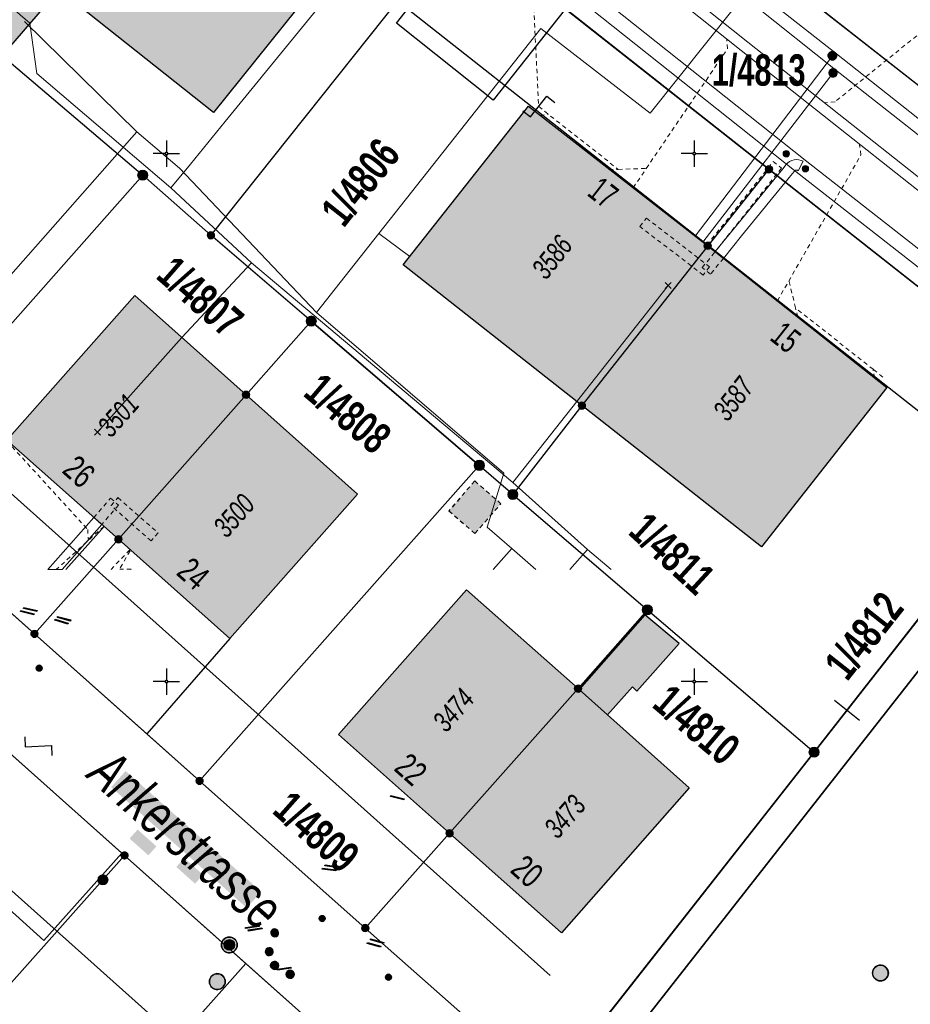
# Model space of a CAD drawing. Header units: metres. Extents: x 2695560 to 2696939, y 1260529 to 1262050.
# Tile 51 of 256: x 2695894 to 2695936, y 1260810 to 1260856. Entities that reach past the tile are written whole.
import ezdxf

# ---------------------------------------------------------------- set-up
doc = ezdxf.new("R2010")
doc.units = ezdxf.units.M
doc.linetypes.add('AUSGEZOGEN', pattern=[0])
doc.linetypes.add('VERDECKT2_S2', pattern=[0.36, 0.2, -0.16])
for name, color, linetype in [('XR$1$AV_Flächen (EO)', 7, 'AUSGEZOGEN'), ('XR$1$AV_Gebäudeflächen (BB)', 7, 'AUSGEZOGEN'), ('XR$1$AV_Gebäudeflächen (EO)', 7, 'AUSGEZOGEN'), ('XR$1$AV_Grenzpunkte', 7, 'AUSGEZOGEN'), ('XR$1$AV_Grundstück-Nr.', 7, 'AUSGEZOGEN'), ('XR$1$AV_Haus-Nr.', 7, 'AUSGEZOGEN'), ('XR$1$AV_Hinweislinien', 7, 'AUSGEZOGEN'), ('XR$1$AV_Koordinatennetzpunkte', 7, 'AUSGEZOGEN'), ('XR$1$AV_Linien (BB)', 7, 'AUSGEZOGEN'), ('XR$1$AV_Linien (EO)', 7, 'AUSGEZOGEN'), ('XR$1$AV_Strassennamen', 7, 'AUSGEZOGEN'), ('XR$1$AV_Versicherung-Nr.', 7, 'AUSGEZOGEN'), ('XR$1$AW_LK_Schachtdeckel', 24, 'AUSGEZOGEN'), ('XR$1$AW_LK_Zwischenpunkt', 24, 'AUSGEZOGEN'), ('XR$1$EW_LK_Knoten', 1, 'AUSGEZOGEN'), ('XR$1$GA_LK_Absperrarmatur', 32, 'AUSGEZOGEN'), ('XR$1$GA_LK_Rohrleitungsteil', 32, 'AUSGEZOGEN'), ('XR$1$Liegenschaftsgrenzen', 7, 'AUSGEZOGEN'), ('XR$1$PFAV', 255, 'AUSGEZOGEN'), ('XR$1$PFAW', 255, 'AUSGEZOGEN'), ('XR$1$PFGA', 255, 'AUSGEZOGEN'), ('XR$1$PFWA', 255, 'AUSGEZOGEN'), ('XR$1$RAEW', 8, 'AUSGEZOGEN'), ('XR$1$RP_Abstandslinie', 7, 'AUSGEZOGEN'), ('XR$1$WA_LK_Absperrarmatur', 171, 'AUSGEZOGEN'), ('XR$1$WA_LK_Hydrant', 171, 'AUSGEZOGEN'), ('XR$1$WA_LK_Rohrleitungsteil', 171, 'AUSGEZOGEN')]:
    doc.layers.add(name, color=color, linetype=linetype)
for name, color, linetype, lineweight in [('XR$2$ABW-Linie-R-ungenau', 4, 'VERDECKT2_S2', 18), ('XR$2$ABW-LinieFlaeche-R-genau', 4, 'AUSGEZOGEN', 18), ('XR$2$ELE-Flaeche-oberirdisch', 1, 'AUSGEZOGEN', 18), ('XR$2$ELE-LinieFlaeche-genau', 1, 'AUSGEZOGEN', 18), ('XR$2$ELE-LinieFlaeche-ungenau', 1, 'VERDECKT2_S2', 18), ('XR$2$GAS-Linie-genau', 12, 'AUSGEZOGEN', 18), ('XR$2$GAS-Linie-ungenau', 12, 'VERDECKT2_S2', 18), ('XR$2$GAS-Punkt', 12, 'AUSGEZOGEN', 18), ('XR$2$KOM-Linie-U-genau', 91, 'AUSGEZOGEN', 18), ('XR$2$KOM-Punkt-U', 91, 'AUSGEZOGEN', 18), ('XR$2$WAS-Linie-genau', 5, 'AUSGEZOGEN', 18), ('XR$2$WAS-Punkt', 5, 'AUSGEZOGEN', 18)]:
    doc.layers.add(name, color=color, linetype=linetype, lineweight=lineweight)
doc.styles.add('ARIAL', font='arial.ttf')

# ---------------------------------------------------------------- blocks, each defined once
blk = doc.blocks.new('BAV15')
at = {"layer": 'XR$1$PFAV', "transparency": 33554687}
blk.add_hatch(color=7, dxfattribs=at).paths.add_polyline_path([(0.5, 0), (0.49, 0.1), (0.46, 0.2), (0.41, 0.29), (0.34, 0.36), (0.26, 0.42), (0.17, 0.47), (0.08, 0.49), (-0.03, 0.5), (-0.13, 0.48), (-0.22, 0.45), (-0.31, 0.4), (-0.38, 0.33), (-0.44, 0.24), (-0.48, 0.15), (-0.5, 0.05), (-0.5, -0.05), (-0.48, -0.15), (-0.44, -0.24), (-0.38, -0.33), (-0.31, -0.4), (-0.22, -0.45), (-0.13, -0.48), (-0.03, -0.5), (0.08, -0.49), (0.17, -0.47), (0.26, -0.42), (0.34, -0.36), (0.41, -0.29), (0.46, -0.2), (0.49, -0.1)])
at = {"color": 7, "transparency": 33554687}
for start, end in [(90, 270), (270, 90)]:
    blk.add_arc((0, 0), 0.5, start, end, dxfattribs=at)
at = {"layer": 'XR$1$PFAV', "transparency": 33554687}
blk.add_circle((0, 0), 0.5, dxfattribs=at)
blk = doc.blocks.new('BWAV20')
at = {"true_color": 0x000000, "transparency": 33554687}
blk.add_hatch(color=18, dxfattribs=at).paths.add_polyline_path([(0.17, 0), (0.16, 0.03), (0.15, 0.07), (0.14, 0.1), (0.11, 0.12), (0.09, 0.14), (0.06, 0.16), (0.03, 0.16), (-0.01, 0.17), (-0.04, 0.16), (-0.07, 0.15), (-0.1, 0.13), (-0.13, 0.11), (-0.15, 0.08), (-0.16, 0.05), (-0.17, 0.02), (-0.17, -0.02), (-0.16, -0.05), (-0.15, -0.08), (-0.13, -0.11), (-0.1, -0.13), (-0.07, -0.15), (-0.04, -0.16), (-0.01, -0.17), (0.03, -0.16), (0.06, -0.16), (0.09, -0.14), (0.11, -0.12), (0.14, -0.1), (0.15, -0.07), (0.16, -0.03)])
at = {"layer": 'XR$1$PFAV', "transparency": 33554687}
blk.add_hatch(color=7, dxfattribs=at).paths.add_polyline_path([(0.5, 0), (0.49, 0.1), (0.46, 0.2), (0.41, 0.29), (0.34, 0.36), (0.26, 0.42), (0.17, 0.47), (0.08, 0.49), (-0.03, 0.5), (-0.13, 0.48), (-0.22, 0.45), (-0.31, 0.4), (-0.38, 0.33), (-0.44, 0.24), (-0.48, 0.15), (-0.5, 0.05), (-0.5, -0.05), (-0.48, -0.15), (-0.44, -0.24), (-0.38, -0.33), (-0.31, -0.4), (-0.22, -0.45), (-0.13, -0.48), (-0.03, -0.5), (0.08, -0.49), (0.17, -0.47), (0.26, -0.42), (0.34, -0.36), (0.41, -0.29), (0.46, -0.2), (0.49, -0.1)])
blk = doc.blocks.new('BAV2041')
at = {"color": 7, "transparency": 33554687}
for p, q in [((0, 0.5), (0, 0.05)), ((-0.05, 0), (-0.5, 0)), ((0.05, 0), (0.5, 0)), ((0, -0.05), (0, -0.5))]:
    blk.add_line(p, q, dxfattribs=at)
blk.add_circle((0, 0), 0.05, dxfattribs=at)
for start, end in [(90, 270), (270, 90)]:
    blk.add_arc((0, 0), 0.05, start, end, dxfattribs=at)
blk = doc.blocks.new('BAW2093')
at = {"transparency": 33554687}
blk.add_lwpolyline([(-0.375, -0.5), (0, -0.5), (0, 0.5), (0.375, 0.5)], dxfattribs=at)
blk = doc.blocks.new('BAW2082')
at = {"layer": 'XR$1$PFAW', "transparency": 33554687}
blk.add_hatch(color=7, dxfattribs=at).paths.add_polyline_path([(0.509, -0.003), (0.499, 0.098), (0.469, 0.194), (0.42, 0.283), (0.354, 0.359), (0.274, 0.421), (0.183, 0.466), (0.085, 0.491), (-0.016, 0.496), (-0.116, 0.481), (-0.211, 0.446), (-0.297, 0.392), (-0.37, 0.323), (-0.428, 0.24), (-0.468, 0.147), (-0.488, 0.047), (-0.488, -0.054), (-0.468, -0.153), (-0.428, -0.246), (-0.37, -0.329), (-0.297, -0.398), (-0.211, -0.452), (-0.116, -0.487), (-0.016, -0.502), (0.085, -0.497), (0.183, -0.472), (0.274, -0.427), (0.354, -0.366), (0.42, -0.289), (0.469, -0.2), (0.499, -0.104)])
at = {"transparency": 33554687}
for start, end in [(91.19481, 268.80519), (268.80519, 91.19481)]:
    blk.add_arc((0.01, 0), 0.5, start, end, dxfattribs=at)
at = {"layer": 'XR$1$PFAW', "transparency": 33554687}
blk.add_circle((0.009, -0.003), 0.5, dxfattribs=at)
blk = doc.blocks.new('BWA2013')
at = {"true_color": 0x000000, "transparency": 33554687}
blk.add_hatch(color=18, dxfattribs=at).paths.add_polyline_path([(-0.291, -0.409), (0.352, 0.357), (0.291, 0.409), (-0.352, -0.357)])
at = {"transparency": 33554687}
blk.add_lwpolyline([(-0.291, -0.409), (-0.352, -0.357), (0.291, 0.409), (0.352, 0.357), (-0.291, -0.409)], close=True, dxfattribs=at)
blk = doc.blocks.new('BWA2009')
at = {"true_color": 0x000000, "transparency": 33554687}
blk.add_hatch(color=18, dxfattribs=at).paths.add_polyline_path([(0.333, 0), (0.327, 0.067), (0.306, 0.131), (0.274, 0.19), (0.23, 0.242), (0.176, 0.283), (0.116, 0.313), (0.05, 0.329), (-0.017, 0.333), (-0.084, 0.323), (-0.147, 0.299), (-0.204, 0.264), (-0.253, 0.217), (-0.291, 0.162), (-0.318, 0.1), (-0.332, 0.034), (-0.332, -0.034), (-0.318, -0.1), (-0.291, -0.162), (-0.253, -0.217), (-0.204, -0.264), (-0.147, -0.299), (-0.084, -0.323), (-0.017, -0.333), (0.05, -0.329), (0.116, -0.313), (0.176, -0.283), (0.23, -0.242), (0.274, -0.19), (0.306, -0.131), (0.327, -0.067)])
at = {"layer": 'XR$1$PFWA', "transparency": 33554687}
blk.add_hatch(color=7, dxfattribs=at).paths.add_polyline_path([(0.5, 0), (0.49, 0.101), (0.459, 0.197), (0.41, 0.286), (0.344, 0.362), (0.264, 0.424), (0.174, 0.469), (0.076, 0.494), (-0.025, 0.499), (-0.125, 0.484), (-0.22, 0.449), (-0.306, 0.395), (-0.379, 0.326), (-0.437, 0.243), (-0.477, 0.15), (-0.497, 0.051), (-0.497, -0.051), (-0.477, -0.15), (-0.437, -0.243), (-0.379, -0.326), (-0.306, -0.395), (-0.22, -0.449), (-0.125, -0.484), (-0.025, -0.499), (0.076, -0.494), (0.174, -0.469), (0.264, -0.424), (0.344, -0.362), (0.41, -0.286), (0.459, -0.197), (0.49, -0.101)])
at = {"transparency": 33554687}
blk.add_circle((0, 0), 0.333, dxfattribs=at)
for start, end in [(90, 180), (180, 270), (0, 90), (270, 0)]:
    blk.add_arc((0, 0), 0.5, start, end, dxfattribs=at)
at = {"layer": 'XR$1$PFWA', "transparency": 33554687}
blk.add_circle((0, 0), 0.5, dxfattribs=at)
blk = doc.blocks.new('BWA965')
at = {"layer": 'XR$1$PFWA', "transparency": 33554687}
blk.add_hatch(color=7, dxfattribs=at).paths.add_polyline_path([(0, 0.5), (-0.05, 0.5), (-0.1, 0.49), (-0.15, 0.48), (-0.2, 0.46), (-0.24, 0.44), (-0.29, 0.41), (-0.33, 0.38), (-0.36, 0.34), (-0.4, 0.31), (-0.42, 0.26), (-0.45, 0.22), (-0.47, 0.17), (-0.48, 0.13), (-0.49, 0.08), (-0.5, 0.03), (-0.5, -0.03), (-0.49, -0.08), (-0.48, -0.13), (-0.47, -0.17), (-0.45, -0.22), (-0.42, -0.26), (-0.4, -0.31), (-0.36, -0.34), (-0.33, -0.38), (-0.29, -0.41), (-0.24, -0.44), (-0.2, -0.46), (-0.15, -0.48), (-0.1, -0.49), (-0.05, -0.5), (0, -0.5), (0.05, -0.5), (0.1, -0.49), (0.15, -0.48), (0.2, -0.46), (0.24, -0.44), (0.29, -0.41), (0.33, -0.38), (0.36, -0.34), (0.4, -0.31), (0.42, -0.26), (0.45, -0.22), (0.47, -0.17), (0.48, -0.13), (0.49, -0.08), (0.5, -0.03), (0.5, 0.03), (0.49, 0.08), (0.48, 0.13), (0.47, 0.17), (0.45, 0.22), (0.42, 0.26), (0.4, 0.31), (0.36, 0.34), (0.33, 0.38), (0.29, 0.41), (0.24, 0.44), (0.2, 0.46), (0.15, 0.48), (0.1, 0.49), (0.05, 0.5)])
at = {"transparency": 33554687}
blk.add_line((0, 0.5), (0, -0.5), dxfattribs=at)
for start, end in [(90, 270), (270, 90)]:
    blk.add_arc((0, 0), 0.5, start, end, dxfattribs=at)
blk = doc.blocks.new('BGA2013')
at = {"transparency": 33554687}
blk.add_hatch(color=36, dxfattribs=at).paths.add_polyline_path([(-0.291, -0.409), (0.352, 0.357), (0.291, 0.409), (-0.352, -0.357)])
at = {"color": 32, "transparency": 33554687}
blk.add_lwpolyline([(-0.291, -0.409), (-0.352, -0.357), (0.291, 0.409), (0.352, 0.357), (-0.291, -0.409)], close=True, dxfattribs=at)
blk = doc.blocks.new('BGA965')
at = {"layer": 'XR$1$PFGA', "transparency": 33554687}
blk.add_hatch(color=7, dxfattribs=at).paths.add_polyline_path([(0.5, 0), (0.49, 0.1), (0.46, 0.2), (0.41, 0.29), (0.34, 0.36), (0.26, 0.42), (0.17, 0.47), (0.08, 0.49), (-0.03, 0.5), (-0.13, 0.48), (-0.22, 0.45), (-0.31, 0.4), (-0.38, 0.33), (-0.44, 0.24), (-0.48, 0.15), (-0.5, 0.05), (-0.5, -0.05), (-0.48, -0.15), (-0.44, -0.24), (-0.38, -0.33), (-0.31, -0.4), (-0.22, -0.45), (-0.13, -0.48), (-0.03, -0.5), (0.08, -0.49), (0.17, -0.47), (0.26, -0.42), (0.34, -0.36), (0.41, -0.29), (0.46, -0.2), (0.49, -0.1)])
at = {"color": 32, "transparency": 33554687}
blk.add_line((0, 0.5), (0, -0.5), dxfattribs=at)
for start, end in [(90, 270), (270, 90)]:
    blk.add_arc((0, 0), 0.5, start, end, dxfattribs=at)
at = {"layer": 'XR$1$PFGA', "transparency": 33554687}
blk.add_circle((0, 0), 0.5, dxfattribs=at)
blk = doc.blocks.new('BEW957')
at = {"layer": 'XR$1$RAEW', "transparency": 33554687}
blk.add_hatch(color=1, dxfattribs=at).paths.add_polyline_path([(-0.5, 0), (-0.5, -0.05), (-0.49, -0.1), (-0.48, -0.15), (-0.46, -0.2), (-0.44, -0.24), (-0.41, -0.29), (-0.38, -0.33), (-0.34, -0.36), (-0.31, -0.4), (-0.26, -0.42), (-0.22, -0.45), (-0.17, -0.47), (-0.13, -0.48), (-0.08, -0.49), (-0.03, -0.5), (0.03, -0.5), (0.08, -0.49), (0.13, -0.48), (0.17, -0.47), (0.22, -0.45), (0.26, -0.42), (0.31, -0.4), (0.34, -0.36), (0.38, -0.33), (0.41, -0.29), (0.44, -0.24), (0.46, -0.2), (0.48, -0.15), (0.49, -0.1), (0.5, -0.05), (0.5, 0), (0.5, 0.05), (0.49, 0.1), (0.48, 0.15), (0.46, 0.2), (0.44, 0.24), (0.41, 0.29), (0.38, 0.33), (0.34, 0.36), (0.31, 0.4), (0.26, 0.42), (0.22, 0.45), (0.17, 0.47), (0.13, 0.48), (0.08, 0.49), (0.03, 0.5), (-0.03, 0.5), (-0.08, 0.49), (-0.13, 0.48), (-0.17, 0.47), (-0.22, 0.45), (-0.26, 0.42), (-0.31, 0.4), (-0.34, 0.36), (-0.38, 0.33), (-0.41, 0.29), (-0.44, 0.24), (-0.46, 0.2), (-0.48, 0.15), (-0.49, 0.1), (-0.5, 0.05)])
at = {"color": 1, "transparency": 33554687}
for start, end in [(90, 180), (180, 270), (0, 90), (270, 0)]:
    blk.add_arc((0, 0), 0.5, start, end, dxfattribs=at)
at = {"layer": 'XR$1$RAEW', "color": 1, "transparency": 33554687}
blk.add_circle((0, 0), 0.5, dxfattribs=at)
blk = doc.blocks.new('KOM-UNBEKANNT-U')
at = {"layer": 'XR$2$KOM-Punkt-U', "linetype": 'AUSGEZOGEN', "lineweight": 20, "transparency": 33554687}
for p, q in [((0, 0, 2500), (-141, 141, 2500)), ((-141, -141, 2500), (0, 0, 2500)), ((0, 0, 2500), (141, 141, 2500)), ((141, -141, 2500), (0, 0, 2500))]:
    blk.add_line(p, q, dxfattribs=at)
blk = doc.blocks.new('GAS-ABSPERRORGAN')
at = {"layer": 'XR$2$GAS-Punkt', "linetype": 'AUSGEZOGEN', "lineweight": 25, "transparency": 33554687}
blk.add_line((0, 200, 2500), (0, -200, 2500), dxfattribs=at)
for points in [[(-196, 39, 2500), (0, 0, 2500), (-200, 0, 2500)], [(-196, 39), (0, 0), (-200, 0)], [(-196, 39, 2500), (-196, 39), (-200, 0), (-200, 0, 2500)], [(-200, 0, 2500), (0, 0, 2500), (-196, -39, 2500)], [(-200, 0), (0, 0), (-196, -39)], [(-185, 77, 2500), (0, 0, 2500), (-196, 39, 2500)], [(-185, 77), (0, 0), (-196, 39)], [(-185, 77, 2500), (-185, 77), (-196, 39), (-196, 39, 2500)], [(-196, -39, 2500), (0, 0, 2500), (-185, -77, 2500)], [(-196, -39), (0, 0), (-185, -77)], [(-166, 111, 2500), (0, 0, 2500), (-185, 77, 2500)], [(-166, 111), (0, 0), (-185, 77)], [(-166, 111, 2500), (-166, 111), (-185, 77), (-185, 77, 2500)], [(-185, -77, 2500), (0, 0, 2500), (-166, -111, 2500)], [(-185, -77), (0, 0), (-166, -111)], [(-141, 141, 2500), (0, 0, 2500), (-166, 111, 2500)], [(-141, 141), (0, 0), (-166, 111)], [(-141, 141, 2500), (-141, 141), (-166, 111), (-166, 111, 2500)], [(-166, -111, 2500), (0, 0, 2500), (-141, -141, 2500)], [(-166, -111), (0, 0), (-141, -141)], [(-111, 166, 2500), (0, 0, 2500), (-141, 141, 2500)], [(-111, 166), (0, 0), (-141, 141)], [(-111, 166, 2500), (-111, 166), (-141, 141), (-141, 141, 2500)], [(-141, -141, 2500), (0, 0, 2500), (-111, -166, 2500)], [(-141, -141), (0, 0), (-111, -166)], [(-77, 185, 2500), (0, 0, 2500), (-111, 166, 2500)], [(-77, 185), (0, 0), (-111, 166)], [(-77, 185, 2500), (-77, 185), (-111, 166), (-111, 166, 2500)], [(-111, -166, 2500), (0, 0, 2500), (-77, -185, 2500)], [(-111, -166), (0, 0), (-77, -185)], [(-39, 196, 2500), (0, 0, 2500), (-77, 185, 2500)], [(-39, 196), (0, 0), (-77, 185)], [(-39, 196, 2500), (-39, 196), (-77, 185), (-77, 185, 2500)], [(-77, -185, 2500), (0, 0, 2500), (-39, -196, 2500)], [(-77, -185), (0, 0), (-39, -196)], [(0, 200, 2500), (0, 0, 2500), (-39, 196, 2500)], [(0, 200), (0, 0), (-39, 196)], [(0, 200, 2500), (0, 200), (-39, 196), (-39, 196, 2500)], [(-39, -196, 2500), (0, 0, 2500), (0, -200, 2500)], [(-39, -196), (0, 0), (0, -200)], [(39, 196, 2500), (0, 0, 2500), (0, 200, 2500)], [(39, 196), (0, 0), (0, 200)], [(39, 196, 2500), (39, 196), (0, 200), (0, 200, 2500)], [(77, 185, 2500), (0, 0, 2500), (39, 196, 2500)], [(77, 185), (0, 0), (39, 196)], [(111, 166, 2500), (0, 0, 2500), (77, 185, 2500)], [(111, 166), (0, 0), (77, 185)], [(141, 141, 2500), (0, 0, 2500), (111, 166, 2500)], [(141, 141), (0, 0), (111, 166)], [(166, 111, 2500), (0, 0, 2500), (141, 141, 2500)], [(166, 111), (0, 0), (141, 141)], [(185, 77, 2500), (0, 0, 2500), (166, 111, 2500)], [(185, 77), (0, 0), (166, 111)], [(196, 39, 2500), (0, 0, 2500), (185, 77, 2500)], [(196, 39), (0, 0), (185, 77)], [(200, 0, 2500), (0, 0, 2500), (196, 39, 2500)], [(200, 0), (0, 0), (196, 39)], [(0, -200, 2500), (0, 0, 2500), (39, -196, 2500)], [(39, -196, 2500), (0, 0, 2500), (77, -185, 2500)], [(77, -185, 2500), (0, 0, 2500), (111, -166, 2500)], [(111, -166, 2500), (0, 0, 2500), (141, -141, 2500)], [(141, -141, 2500), (0, 0, 2500), (166, -111, 2500)], [(166, -111, 2500), (0, 0, 2500), (185, -77, 2500)], [(185, -77, 2500), (0, 0, 2500), (196, -39, 2500)], [(196, -39, 2500), (0, 0, 2500), (200, 0, 2500)], [(0, -200), (0, 0), (39, -196)], [(39, -196), (0, 0), (77, -185)], [(77, -185), (0, 0), (111, -166)], [(111, -166), (0, 0), (141, -141)], [(141, -141), (0, 0), (166, -111)], [(166, -111), (0, 0), (185, -77)], [(185, -77), (0, 0), (196, -39)], [(196, -39), (0, 0), (200, 0)], [(77, 185, 2500), (77, 185), (39, 196), (39, 196, 2500)], [(111, 166, 2500), (111, 166), (77, 185), (77, 185, 2500)], [(141, 141, 2500), (141, 141), (111, 166), (111, 166, 2500)], [(166, 111, 2500), (166, 111), (141, 141), (141, 141, 2500)], [(185, 77, 2500), (185, 77), (166, 111), (166, 111, 2500)], [(196, 39, 2500), (196, 39), (185, 77), (185, 77, 2500)], [(200, 0, 2500), (200, 0), (196, 39), (196, 39, 2500)], [(-200, 0, 2500), (-200, 0), (-196, -39), (-196, -39, 2500)], [(-196, -39, 2500), (-196, -39), (-185, -77), (-185, -77, 2500)], [(-185, -77, 2500), (-185, -77), (-166, -111), (-166, -111, 2500)], [(-166, -111, 2500), (-166, -111), (-141, -141), (-141, -141, 2500)], [(-141, -141, 2500), (-141, -141), (-111, -166), (-111, -166, 2500)], [(-111, -166, 2500), (-111, -166), (-77, -185), (-77, -185, 2500)], [(-77, -185, 2500), (-77, -185), (-39, -196), (-39, -196, 2500)], [(-39, -196, 2500), (-39, -196), (0, -200), (0, -200, 2500)], [(0, -200, 2500), (0, -200), (39, -196), (39, -196, 2500)], [(39, -196, 2500), (39, -196), (77, -185), (77, -185, 2500)], [(77, -185, 2500), (77, -185), (111, -166), (111, -166, 2500)], [(111, -166, 2500), (111, -166), (141, -141), (141, -141, 2500)], [(141, -141, 2500), (141, -141), (166, -111), (166, -111, 2500)], [(166, -111, 2500), (166, -111), (185, -77), (185, -77, 2500)], [(185, -77, 2500), (185, -77), (196, -39), (196, -39, 2500)], [(196, -39, 2500), (196, -39), (200, 0), (200, 0, 2500)]]:
    blk.add_3dface(points, dxfattribs=at)
blk = doc.blocks.new('WAS-ABSPERRORGAN')
at = {"layer": 'XR$2$WAS-Punkt', "linetype": 'AUSGEZOGEN', "transparency": 33554687}
for p, q in [((0, 200, 2500), (0, -200, 2500)), ((0, 0), (0, 0))]:
    blk.add_line(p, q, dxfattribs=at)
blk.add_circle((0, 0, 502500), 200, dxfattribs=at)

msp = doc.modelspace()

# ---------------------------------------------------------------- hatches: boundary and pattern name
at = {"transparency": 33554687}
for points in [[(2695899.039, 1260820.579), (2695898.355, 1260819.811), (2695904.777, 1260814.093), (2695905.461, 1260814.861)], [(2695899.829, 1260819.694), (2695899.44, 1260819.269), (2695902.101, 1260816.836), (2695902.49, 1260817.261)], [(2695899.606, 1260817.804), (2695899.226, 1260817.379), (2695900.116, 1260816.584), (2695900.496, 1260817.009)], [(2695901.817, 1260816.458), (2695901.439, 1260816.036), (2695902.325, 1260815.242), (2695902.703, 1260815.664)]]:
    msp.add_hatch(color=7, dxfattribs=at).paths.add_polyline_path(points)
at = {"layer": 'XR$1$AV_Gebäudeflächen (BB)', "true_color": 0xd2d2d2, "transparency": 33554687}
for points in [[(2695893.195, 1260854.455), (2695895.872, 1260857.579), (2695903.208, 1260851.762), (2695909.156, 1260859.182), (2695898.216, 1260867.819), (2695898.289, 1260867.911), (2695897.472, 1260868.557), (2695897.431, 1260868.505), (2695895.349, 1260870.149), (2695895.407, 1260870.224), (2695894.59, 1260870.869), (2695894.074, 1260870.284), (2695894.127, 1260870.238), (2695891.27, 1260866.892), (2695891.217, 1260866.938), (2695890.702, 1260866.334), (2695890.774, 1260866.272), (2695890.346, 1260865.771), (2695890.397, 1260865.728), (2695888.692, 1260863.73), (2695888.636, 1260863.778), (2695888.163, 1260863.223), (2695888.213, 1260863.18), (2695886.508, 1260861.182), (2695886.452, 1260861.23), (2695885.94, 1260860.63), (2695886.08, 1260860.511)], [(2695920.65, 1260837.88), (2695926.61, 1260845.45), (2695918.114, 1260852.06), (2695912.191, 1260844.545)], [(2695926.61, 1260845.45), (2695920.65, 1260837.88), (2695929.155, 1260831.194), (2695935.09, 1260838.732)], [(2695898.7, 1260831.55), (2695904.74, 1260838.39), (2695899.471, 1260843.098), (2695893.404, 1260836.249)], [(2695904.74, 1260838.39), (2695898.7, 1260831.55), (2695903.967, 1260826.85), (2695910.016, 1260833.686)], [(2695914.38, 1260817.63), (2695920.47, 1260824.48), (2695915.177, 1260829.15), (2695909.128, 1260822.302)], [(2695920.47, 1260824.48), (2695914.38, 1260817.63), (2695919.679, 1260812.917), (2695925.735, 1260819.773), (2695921.869, 1260823.229), (2695923.047, 1260824.56), (2695923.248, 1260824.365), (2695925.263, 1260826.621), (2695923.637, 1260827.967), (2695920.527, 1260824.43)]]:
    msp.add_hatch(color=254, dxfattribs=at).paths.add_polyline_path(points)
at = {"layer": 'XR$1$AV_Gebäudeflächen (EO)', "true_color": 0xebebeb, "transparency": 33554687}
msp.add_hatch(color=7, dxfattribs=at).paths.add_polyline_path([(2695915.583, 1260831.824), (2695916.812, 1260833.233), (2695915.576, 1260834.31), (2695914.347, 1260832.901)])

# ---------------------------------------------------------------- linework, layer by layer
at = {"layer": 'XR$1$AV_Flächen (EO)', "color": 7, "linetype": 'VERDECKT2_S2', "transparency": 33554687}
msp.add_lwpolyline([(2695915.583, 1260831.824), (2695916.812, 1260833.233), (2695915.576, 1260834.31), (2695914.347, 1260832.901), (2695915.583, 1260831.824)], close=True, dxfattribs=at)
at = {"layer": 'XR$1$AV_Hinweislinien', "color": 7, "linetype": 'AUSGEZOGEN', "transparency": 33554687}
msp.add_line((2695932.613, 1260823.924), (2695933.796, 1260822.987), dxfattribs=at)
at = {"layer": 'XR$1$AV_Linien (BB)', "color": 7, "linetype": 'AUSGEZOGEN', "transparency": 33554687}
for p, q in [((2695926.61, 1260845.45), (2695920.65, 1260837.88)), ((2695904.74, 1260838.39), (2695898.7, 1260831.55)), ((2695920, 1260804.18), (2695945.4, 1260836.56)), ((2695903.967, 1260826.85), (2695898.7, 1260831.55)), ((2695903.967, 1260826.85), (2695900.045, 1260822.33)), ((2695920.47, 1260824.48), (2695914.38, 1260817.63)), ((2695920.47, 1260824.48), (2695920.527, 1260824.43)), ((2695900.045, 1260822.33), (2695902.54, 1260820.11)), ((2695898.865, 1260816.689), (2695893.537, 1260821.433)), ((2695904.738, 1260811.46), (2695901.539, 1260807.877)), ((2695911.362, 1260805.561), (2695904.738, 1260811.46))]:
    msp.add_line(p, q, dxfattribs=at)
for points in [[(2695894.59, 1260870.869), (2695895.407, 1260870.224), (2695895.349, 1260870.149), (2695897.431, 1260868.505), (2695897.472, 1260868.557), (2695898.289, 1260867.911), (2695898.216, 1260867.819), (2695909.156, 1260859.182), (2695903.208, 1260851.762), (2695895.872, 1260857.579), (2695893.195, 1260854.455)], [(2695919.88, 1260856.664), (2695916.454, 1260852.335), (2695911.864, 1260855.994), (2695915.263, 1260860.305)], [(2695956.251, 1260837.582), (2695943.56, 1260847.57), (2695930.042, 1260858.179)], [(2695944.21, 1260837.5), (2695929.51, 1260849.07), (2695919.88, 1260856.664)], [(2695920.65, 1260837.88), (2695912.191, 1260844.545), (2695918.114, 1260852.06), (2695926.61, 1260845.45)], [(2695926.61, 1260845.45), (2695935.09, 1260838.732), (2695929.155, 1260831.194), (2695920.65, 1260837.88)], [(2695898.7, 1260831.55), (2695893.404, 1260836.249), (2695899.471, 1260843.098), (2695904.74, 1260838.39)], [(2695904.74, 1260838.39), (2695907.83, 1260841.88), (2695915.79, 1260835.05), (2695902.54, 1260820.11)], [(2695904.74, 1260838.39), (2695910.016, 1260833.686), (2695903.967, 1260826.85)], [(2695919.07, 1260805.47), (2695931.65, 1260821.47), (2695944.21, 1260837.5)], [(2695889.398, 1260831.824), (2695894.72, 1260827.07), (2695900.045, 1260822.33)], [(2695914.38, 1260817.63), (2695909.128, 1260822.302), (2695915.177, 1260829.15), (2695920.47, 1260824.48)], [(2695921.869, 1260823.229), (2695923.047, 1260824.56), (2695923.248, 1260824.365), (2695925.263, 1260826.621), (2695923.637, 1260827.967), (2695920.527, 1260824.43)], [(2695921.869, 1260823.229), (2695925.735, 1260819.773), (2695919.679, 1260812.917), (2695914.38, 1260817.63)], [(2695902.54, 1260820.11), (2695910.39, 1260813.14), (2695919.07, 1260805.47)], [(2695898.865, 1260816.689), (2695895.162, 1260812.552), (2695891.665, 1260815.716), (2695889.898, 1260817.295)], [(2695904.738, 1260811.46), (2695898.989, 1260816.579), (2695898.865, 1260816.689)]]:
    msp.add_lwpolyline(points, dxfattribs=at)
at = {"layer": 'XR$1$AV_Linien (EO)', "color": 7, "linetype": 'AUSGEZOGEN', "transparency": 33554687}
msp.add_line((2695921.869, 1260823.229), (2695920.527, 1260824.43), dxfattribs=at)
at = {"layer": 'XR$1$Liegenschaftsgrenzen', "color": 7, "linetype": 'AUSGEZOGEN', "transparency": 33554687}
for p, q in [((2695914.8, 1260860.67), (2695903.075, 1260845.942)), ((2695914.8, 1260860.67), (2695929.51, 1260849.07)), ((2695929.2, 1260858.84), (2695943.56, 1260847.57)), ((2695899.85, 1260848.79), (2695886.85, 1260834.1)), ((2695903.075, 1260845.942), (2695899.85, 1260848.79)), ((2695929.51, 1260849.07), (2695944.21, 1260837.5)), ((2695907.83, 1260841.88), (2695903.075, 1260845.942)), ((2695915.79, 1260835.05), (2695907.83, 1260841.88)), ((2695944.21, 1260837.5), (2695931.65, 1260821.47)), ((2695945.4, 1260836.56), (2695920, 1260804.18)), ((2695915.79, 1260835.05), (2695902.54, 1260820.11)), ((2695917.38, 1260833.67), (2695915.79, 1260835.05)), ((2695894.72, 1260827.07), (2695886.85, 1260834.1)), ((2695917.38, 1260833.67), (2695923.75, 1260828.21)), ((2695881.21, 1260832.41), (2695898.989, 1260816.579)), ((2695923.75, 1260828.21), (2695931.65, 1260821.47)), ((2695902.54, 1260820.11), (2695894.72, 1260827.07)), ((2695931.65, 1260821.47), (2695919.07, 1260805.47)), ((2695910.39, 1260813.14), (2695902.54, 1260820.11)), ((2695898.989, 1260816.579), (2695912.97, 1260804.13)), ((2695919.07, 1260805.47), (2695910.39, 1260813.14))]:
    msp.add_line(p, q, dxfattribs=at)
for points in [[(2695881.73, 1260864.23), (2695885.94, 1260860.63), (2695893.195, 1260854.455), (2695899.85, 1260848.79)], [(2695929.51, 1260849.07), (2695926.61, 1260845.45), (2695920.65, 1260837.88), (2695917.38, 1260833.67)], [(2695907.83, 1260841.88), (2695904.74, 1260838.39), (2695898.7, 1260831.55), (2695894.72, 1260827.07)], [(2695923.75, 1260828.21), (2695920.47, 1260824.48), (2695914.38, 1260817.63), (2695910.39, 1260813.14)], [(2695898.989, 1260816.579), (2695897.961, 1260815.425), (2695883.686, 1260799.397)]]:
    msp.add_lwpolyline(points, dxfattribs=at)
at = {"layer": 'XR$1$RP_Abstandslinie', "color": 7, "linetype": 'AUSGEZOGEN', "transparency": 33554687}
for points in [[(2695938.61, 1260836.028), (2695894.49, 1260870.76), (2695877.106, 1260850.469)], [(2695877.106, 1260850.469), (2695876.13, 1260849.33), (2695919.14, 1260810.9)], [(2695897.106, 1260787.779), (2695908.02, 1260802.06), (2695865.82, 1260839.77)]]:
    msp.add_lwpolyline(points, dxfattribs=at)
at = {"layer": 'XR$2$ABW-Linie-R-ungenau', "linetype": 'VERDECKT2_S2', "transparency": 33554687}
for p, q in [((2695918.372, 1260856.703), (2695918.604, 1260852.037)), ((2695918.604, 1260852.037), (2695922.374, 1260849.066)), ((2695918.672, 1260851.613), (2695919.067, 1260851.672)), ((2695934.52, 1260839.179), (2695934.443, 1260839.597)), ((2695898.01, 1260832.162), (2695895.755, 1260830.12)), ((2695899.249, 1260830.997), (2695898.732, 1260830.12))]:
    msp.add_line(p, q, dxfattribs=at)
for points in [[(2695937.911, 1260856.521), (2695932.645, 1260852.27), (2695932.151, 1260852.223)], [(2695923.08, 1260848.191), (2695923.702, 1260849.109), (2695927.544, 1260854.774), (2695927.516, 1260855.246)], [(2695929.912, 1260842.838), (2695933.866, 1260849.742), (2695933.799, 1260850.249)], [(2695921.931, 1260849.052), (2695922.374, 1260849.066), (2695923.702, 1260849.109)], [(2695930.871, 1260842.07), (2695930.766, 1260842.51), (2695930.46, 1260843.794)], [(2695934.902, 1260839.233), (2695934.443, 1260839.597), (2695930.766, 1260842.51)], [(2695893.416, 1260836.195), (2695897.243, 1260832.015), (2695897.273, 1260831.496)], [(2695899.301, 1260830.12), (2695899.29, 1260830.128), (2695898.769, 1260830.128)]]:
    msp.add_lwpolyline(points, dxfattribs=at)
at = {"layer": 'XR$2$ABW-LinieFlaeche-R-genau', "linetype": 'AUSGEZOGEN', "transparency": 33554687}
msp.add_lwpolyline([(2695940.496, 1260844.968), (2695932.513, 1260851.283), (2695932.055, 1260851.646), (2695928.193, 1260854.701), (2695926.193, 1260856.284), (2695917.377, 1260863.259), (2695905.675, 1260872.516), (2695902.384, 1260875.12), (2695900.36, 1260876.721), (2695899.709, 1260877.237), (2695892.688, 1260882.792), (2695892.998, 1260883.184), (2695900.019, 1260877.629), (2695900.67, 1260877.113), (2695902.694, 1260875.512), (2695905.985, 1260872.908), (2695917.687, 1260863.651), (2695926.503, 1260856.676), (2695928.503, 1260855.093), (2695932.365, 1260852.038), (2695932.823, 1260851.675), (2695940.806, 1260845.36)], dxfattribs=at)
at = {"layer": 'XR$2$ELE-Flaeche-oberirdisch', "transparency": 33554687}
for points in [[(2695941.048, 1260841.821), (2695931.23, 1260849.502), (2695919.876, 1260858.522)], [(2695919.442, 1260857.974), (2695930.796, 1260848.952), (2695940.614, 1260841.271)]]:
    msp.add_lwpolyline(points, dxfattribs=at)
at = {"layer": 'XR$2$ELE-LinieFlaeche-genau', "linetype": 'AUSGEZOGEN', "transparency": 33554687}
for points in [[(2695926.966, 1260845.168), (2695927.829, 1260846.227), (2695930.166, 1260849.094), (2695930.328, 1260849.293), (2695930.392, 1260849.365), (2695930.484, 1260849.438), (2695930.588, 1260849.49), (2695930.698, 1260849.523), (2695930.816, 1260849.535), (2695930.933, 1260849.523), (2695931.042, 1260849.492), (2695931.125, 1260849.451), (2695930.901, 1260849.003), (2695930.86, 1260849.024), (2695930.837, 1260849.031), (2695930.816, 1260849.033), (2695930.796, 1260849.031), (2695930.774, 1260849.024), (2695930.754, 1260849.014), (2695930.738, 1260849.001), (2695930.71, 1260848.969), (2695930.554, 1260848.778), (2695928.217, 1260845.911), (2695927.354, 1260844.852), (2695926.966, 1260845.168)], [(2695897.534, 1260832.58), (2695895.359, 1260830.12), (2695896.026, 1260830.12), (2695897.908, 1260832.248), (2695897.534, 1260832.58)]]:
    msp.add_lwpolyline(points, close=True, dxfattribs=at)
at = {"layer": 'XR$2$ELE-LinieFlaeche-ungenau', "linetype": 'VERDECKT2_S2', "transparency": 33554687}
for points in [[(2695926.572, 1260845.475), (2695929.716, 1260849.438), (2695930.108, 1260849.128), (2695926.964, 1260845.165), (2695926.572, 1260845.475)], [(2695923.705, 1260846.757), (2695926.698, 1260844.455), (2695926.394, 1260844.059), (2695923.401, 1260846.361), (2695923.705, 1260846.757)], [(2695926.352, 1260844.415), (2695926.966, 1260845.168), (2695927.354, 1260844.852), (2695926.74, 1260844.099), (2695926.352, 1260844.415)], [(2695897.531, 1260832.577), (2695898.321, 1260833.496), (2695898.701, 1260833.17), (2695897.911, 1260832.251), (2695897.531, 1260832.577)], [(2695898.676, 1260833.521), (2695900.573, 1260831.85), (2695900.243, 1260831.474), (2695898.346, 1260833.145), (2695898.676, 1260833.521)]]:
    msp.add_lwpolyline(points, close=True, dxfattribs=at)
at = {"layer": 'XR$2$GAS-Linie-genau', "linetype": 'AUSGEZOGEN', "transparency": 33554687}
for p, q in [((2695920.459, 1260864.168), (2695932.63, 1260854.593)), ((2695926.014, 1260845.909), (2695932.516, 1260854.444)), ((2695932.516, 1260854.444), (2695932.63, 1260854.593)), ((2695932.63, 1260854.593), (2695961.283, 1260831.956))]:
    msp.add_line(p, q, dxfattribs=at)
at = {"layer": 'XR$2$GAS-Linie-ungenau', "linetype": 'VERDECKT2_S2', "transparency": 33554687}
msp.add_line((2695898.347, 1260830.12), (2695899.234, 1260831.05), dxfattribs=at)
at = {"layer": 'XR$2$KOM-Linie-U-genau', "linetype": 'AUSGEZOGEN', "transparency": 33554687}
for p, q in [((2695899.567, 1260850.849), (2695894.251, 1260856.072)), ((2695894.836, 1260853.611), (2695894.5, 1260855.984)), ((2695901.187, 1260848.192), (2695894.836, 1260853.611)), ((2695889.879, 1260839.879), (2695899.567, 1260850.849)), ((2695901.187, 1260848.192), (2695902.105, 1260849.315)), ((2695905.007, 1260844.634), (2695901.187, 1260848.192)), ((2695908.082, 1260842.29), (2695911.038, 1260846.031)), ((2695911.038, 1260846.031), (2695912.498, 1260844.942)), ((2695905.007, 1260844.634), (2695901.703, 1260841.099)), ((2695917.385, 1260834.232), (2695905.007, 1260844.634)), ((2695917.385, 1260834.232), (2695920.408, 1260838.066)), ((2695920.91, 1260831.065), (2695917.385, 1260834.232)), ((2695917.327, 1260831.112), (2695916.451, 1260830.12)), ((2695917.327, 1260831.112), (2695918.465, 1260830.12)), ((2695920.91, 1260831.065), (2695920.081, 1260830.12)), ((2695922.036, 1260830.12), (2695920.91, 1260831.065))]:
    msp.add_line(p, q, dxfattribs=at)
for points in [[(2695938.49, 1260870.037), (2695923.89, 1260851.73), (2695918.707, 1260855.735), (2695911.038, 1260846.031)], [(2695902.105, 1260849.315), (2695903.751, 1260851.327), (2695917.228, 1260867.802)], [(2695894.5, 1260855.984), (2695890.712, 1260859.262), (2695889.955, 1260859.916)], [(2695899.567, 1260850.849), (2695901.587, 1260849.12), (2695908.082, 1260842.29)], [(2695920.408, 1260838.066), (2695924.122, 1260842.779), (2695924.741, 1260843.564)], [(2695908.082, 1260842.29), (2695916.953, 1260834.685), (2695916.163, 1260832.126), (2695917.327, 1260831.112)], [(2695901.703, 1260841.099), (2695898.375, 1260837.37), (2695897.709, 1260836.624)]]:
    msp.add_lwpolyline(points, dxfattribs=at)
at = {"layer": 'XR$2$WAS-Linie-genau', "linetype": 'AUSGEZOGEN', "transparency": 33554687}
for p, q in [((2695928.854, 1260856.806), (2695932.663, 1260853.784)), ((2695932.549, 1260853.635), (2695932.663, 1260853.784)), ((2695932.663, 1260853.784), (2695955.634, 1260835.677)), ((2695926.385, 1260845.62), (2695932.549, 1260853.635)), ((2695896.208, 1260830.12), (2695898.018, 1260832.15))]:
    msp.add_line(p, q, dxfattribs=at)

# ---------------------------------------------------------------- block references
at = {"layer": 'XR$1$AV_Grenzpunkte', "color": 7, "linetype": 'AUSGEZOGEN', "lineweight": -3, "transparency": 33554687}
for name, p, xscale, yscale in [('BAV15', (2695929.51, 1260849.07), 0.3249999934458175, 0.3249999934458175), ('BAV15', (2695899.85, 1260848.79), 0.4549999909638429, 0.4549999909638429), ('BAV15', (2695903.075, 1260845.942), 0.3249999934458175, 0.3249999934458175), ('BAV15', (2695926.61, 1260845.45), 0.3249999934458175, 0.3249999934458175), ('BAV15', (2695907.83, 1260841.88), 0.4549999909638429, 0.4549999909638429), ('BAV15', (2695904.74, 1260838.39), 0.3249999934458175, 0.3249999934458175), ('BAV15', (2695920.65, 1260837.88), 0.3249999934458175, 0.3249999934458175), ('BAV15', (2695915.79, 1260835.05), 0.4549999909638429, 0.4549999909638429), ('BAV15', (2695917.38, 1260833.67), 0.4549999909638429, 0.4549999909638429), ('BAV15', (2695898.7, 1260831.55), 0.3249999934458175, 0.3249999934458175), ('BAV15', (2695923.75, 1260828.21), 0.4549999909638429, 0.4549999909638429), ('BAV15', (2695894.72, 1260827.07), 0.3249999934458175, 0.3249999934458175), ('BAV15', (2695920.47, 1260824.48), 0.3249999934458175, 0.3249999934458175), ('BAV15', (2695931.65, 1260821.47), 0.4549999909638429, 0.4549999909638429), ('BAV15', (2695902.54, 1260820.11), 0.3249999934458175, 0.3249999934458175), ('BAV15', (2695914.38, 1260817.63), 0.3249999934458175, 0.3249999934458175), ('BWAV20', (2695898.989, 1260816.579), 0.3899999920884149, 0.3899999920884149), ('BAV15', (2695897.961, 1260815.425), 0.4549999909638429, 0.4549999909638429), ('BAV15', (2695910.39, 1260813.14), 0.3249999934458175, 0.3249999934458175)]:
    msp.add_blockref(name, p, dxfattribs=dict(at, xscale=xscale, yscale=yscale))
at = {"layer": 'XR$1$AV_Koordinatennetzpunkte', "color": 7, "linetype": 'AUSGEZOGEN', "lineweight": -3, "transparency": 33554687, "xscale": 1.25, "yscale": 1.25}
for p in [(2695900.97, 1260849.81), (2695925.97, 1260849.81), (2695900.97, 1260824.81), (2695925.97, 1260824.81)]:
    msp.add_blockref('BAV2041', p, dxfattribs=at)
at = {"layer": 'XR$1$AW_LK_Schachtdeckel', "color": 24, "linetype": 'AUSGEZOGEN', "lineweight": -3, "transparency": 33554687}
for p, xscale, yscale, rotation in [((2695934.791, 1260811.006), 0.7499999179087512, 0.7499999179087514, 99.541320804), ((2695903.375, 1260810.602), 0.7499999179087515, 0.7499999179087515, 48.58302307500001)]:
    msp.add_blockref('BAW2082', p, dxfattribs=dict(at, xscale=xscale, yscale=yscale, rotation=rotation))
at = {"layer": 'XR$1$AW_LK_Zwischenpunkt', "color": 24, "linetype": 'AUSGEZOGEN', "lineweight": -3, "transparency": 33554687}
for p, xscale, yscale, rotation in [((2695918.61, 1260852.037), 1.250000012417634, 1.250000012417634, 321.761629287), ((2695894.902, 1260821.754), 1.250000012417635, 1.250000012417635, 272.288897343)]:
    msp.add_blockref('BAW2093', p, dxfattribs=dict(at, xscale=xscale, yscale=yscale, rotation=rotation))
at = {"layer": 'XR$1$EW_LK_Knoten', "color": 1, "linetype": 'AUSGEZOGEN', "lineweight": -3, "transparency": 33554687, "xscale": 0.2749999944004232, "yscale": 0.2749999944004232}
for p in [(2695930.333, 1260849.806), (2695931.235, 1260849.096), (2695894.943, 1260825.451), (2695908.346, 1260813.588), (2695911.492, 1260810.818)]:
    msp.add_blockref('BEW957', p, dxfattribs=at)
at = {"layer": 'XR$1$GA_LK_Absperrarmatur', "color": 32, "linetype": 'AUSGEZOGEN', "lineweight": -3, "transparency": 33554687}
for p, xscale, yscale, rotation in [((2695932.522, 1260854.444), 0.3749999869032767, 0.3749999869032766, 52.69859999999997), ((2695906.095, 1260811.369), 0.3749999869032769, 0.3749999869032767, 229.158), ((2695906.836, 1260810.954), 0.3749999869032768, 0.3749999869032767, 317.9952)]:
    msp.add_blockref('BGA965', p, dxfattribs=dict(at, xscale=xscale, yscale=yscale, rotation=rotation))
at = {"layer": 'XR$1$GA_LK_Rohrleitungsteil', "color": 32, "linetype": 'AUSGEZOGEN', "lineweight": -3, "transparency": 33554687}
for p, xscale, yscale, rotation in [((2695896.125, 1260827.785), 0.6499999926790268, 0.6499999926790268, 115.4736), ((2695895.998, 1260827.653), 0.6499999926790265, 0.6499999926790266, 113.0751), ((2695910.951, 1260812.521), 0.6499999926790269, 0.6499999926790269, 114.9093), ((2695910.803, 1260812.347), 0.6499999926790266, 0.6499999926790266, 115.0209), ((2695906.546, 1260811.216), 0.6499999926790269, 0.6499999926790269, 317.9943)]:
    msp.add_blockref('BGA2013', p, dxfattribs=dict(at, xscale=xscale, yscale=yscale, rotation=rotation))
at = {"layer": 'XR$1$WA_LK_Absperrarmatur', "color": 171, "linetype": 'AUSGEZOGEN', "lineweight": -3, "transparency": 33554687, "yscale": 0.3749999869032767}
for p, xscale, rotation in [((2695932.555, 1260853.635), 0.3749999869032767, 52.44015141), ((2695906.099, 1260812.914), 0.3749999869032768, 49.350830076), ((2695905.841, 1260812.025), 0.3749999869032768, 228.8785247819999)]:
    msp.add_blockref('BWA965', p, dxfattribs=dict(at, xscale=xscale, rotation=rotation))
at = {"layer": 'XR$1$WA_LK_Hydrant', "color": 171, "linetype": 'AUSGEZOGEN', "lineweight": -3, "transparency": 33554687, "xscale": 0.7499999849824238, "yscale": 0.7499999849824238, "rotation": 228.603805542}
msp.add_blockref('BWA2009', (2695903.952, 1260812.342), dxfattribs=at)
at = {"layer": 'XR$1$WA_LK_Rohrleitungsteil', "color": 171, "linetype": 'AUSGEZOGEN', "lineweight": -3, "transparency": 33554687}
for p, xscale, yscale, rotation in [((2695894.387, 1260828.072), 0.6499999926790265, 0.6499999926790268, 115.462997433), ((2695894.52, 1260828.221), 0.6499999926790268, 0.649999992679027, 117.078750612), ((2695911.909, 1260819.314), 0.6499999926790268, 0.6499999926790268, 115.879348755), ((2695908.676, 1260815.915), 0.649999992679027, 0.649999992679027, 122.828170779), ((2695908.804, 1260816.064), 0.649999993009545, 0.6499999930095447, 121.404281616), ((2695905.041, 1260813.19), 0.6499999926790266, 0.6499999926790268, 318.724609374), ((2695905.173, 1260813.075), 0.6499999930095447, 0.6499999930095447, 318.724365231)]:
    msp.add_blockref('BWA2013', p, dxfattribs=dict(at, xscale=xscale, yscale=yscale, rotation=rotation))
at = {"layer": 'XR$2$GAS-Punkt', "color": 12, "linetype": 'AUSGEZOGEN', "lineweight": 18, "transparency": 33554687, "xscale": 0.001, "yscale": 0.001, "zscale": 0.001, "rotation": 322.7}
msp.add_blockref('GAS-ABSPERRORGAN', (2695932.516, 1260854.444), dxfattribs=at)
at = {"layer": 'XR$2$KOM-Punkt-U', "color": 91, "linetype": 'AUSGEZOGEN', "lineweight": 18, "transparency": 33554687, "xscale": 0.001, "yscale": 0.001, "zscale": 0.001}
for p in [(2695924.741, 1260843.564), (2695897.709, 1260836.624)]:
    msp.add_blockref('KOM-UNBEKANNT-U', p, dxfattribs=at)
at = {"layer": 'XR$2$WAS-Punkt', "color": 5, "linetype": 'AUSGEZOGEN', "lineweight": 18, "transparency": 33554687, "xscale": 0.001, "yscale": 0.001, "zscale": 0.001, "rotation": 322.5}
msp.add_blockref('WAS-ABSPERRORGAN', (2695932.549, 1260853.635), dxfattribs=at)

# ---------------------------------------------------------------- texts
at = {"layer": 'XR$1$AV_Grundstück-Nr.', "color": 7, "transparency": 33554687, "insert": (2695929.024, 1260853.747), "char_height": 1.48491, "width": 4.97324, "attachment_point": 5, "style": 'ARIAL'}
msp.add_mtext('\\A1;{\\fArial|i0|b1;\\H1.484908;\\W0.700000;\\C7;1/4813}\\P', dxfattribs=at)
at = {"layer": 'XR$1$AV_Grundstück-Nr.', "color": 7, "transparency": 33554687, "char_height": 1.48491, "attachment_point": 5, "style": 'ARIAL'}
for s, insert, width, rotation in [('\\A1;{\\fArial|i0|b1;\\H1.484908;\\W0.700000;\\C7;1/4806}\\P', (2695910.175, 1260848.449), 4.98214, 51.8481), ('\\A1;{\\fArial|i0|b1;\\H1.484908;\\W0.700000;\\C7;1/4807}\\P', (2695902.567, 1260843.023), 4.98214, 318.852), ('\\A1;{\\fArial|i0|b1;\\H1.484908;\\W0.700000;\\C7;1/4808}\\P', (2695909.556, 1260837.495), 4.98214, 319.7808), ('\\A1;{\\fArial|i0|b1;\\H1.484908;\\W0.700000;\\C7;1/4811}\\P', (2695924.912, 1260830.859), 4.96465, 317.5182), ('\\A1;{\\fArial|i0|b1;\\H1.484908;\\W0.700000;\\C7;1/4812}\\P', (2695934.025, 1260826.973), 4.97324, 51.7833), ('\\A1;{\\fArial|i0|b1;\\H1.484908;\\W0.700000;\\C7;1/4810}\\P', (2695926.081, 1260822.757), 4.97324, 319.7934), ('\\A1;{\\fArial|i0|b1;\\H1.484908;\\W0.700000;\\C7;1/4809}\\P', (2695908.069, 1260817.683), 4.98214, 318.3966)]:
    msp.add_mtext(s, dxfattribs=dict(at, insert=insert, width=width, rotation=rotation))
at = {"layer": 'XR$1$AV_Haus-Nr.', "color": 7, "transparency": 33554687, "char_height": 1.1621, "style": 'ARIAL'}
for s, insert, width, attachment_point, rotation in [('\\W0.64;17', (2695922.017, 1260848.427), 1.59081, 2, 322.1154), ('\\W0.64;15', (2695930.674, 1260841.573), 1.59081, 2, 321.6141), ('\\W0.70;26', (2695896.44, 1260834.311), 1.68109, 8, 318.4182), ('\\W0.70;24', (2695901.86, 1260829.487), 1.68109, 8, 318.2562), ('\\W0.70;22', (2695912.171, 1260820.221), 1.68109, 8, 318.3435), ('\\W0.70;20', (2695917.666, 1260815.386), 1.68109, 8, 318.3507)]:
    msp.add_mtext(s, dxfattribs=dict(at, insert=insert, width=width, attachment_point=attachment_point, rotation=rotation))
at = {"layer": 'XR$1$AV_Strassennamen', "color": 7, "transparency": 33554687, "insert": (2695901.902, 1260817.329), "char_height": 1.93684, "width": 11.77469, "attachment_point": 5, "rotation": 318.3165, "style": 'ARIAL'}
msp.add_mtext('\\A1;{\\fArial|i1|b0;\\H1.936838;\\W0.700000;\\C7;Ankerstrasse}\\P', dxfattribs=at)
at = {"layer": 'XR$1$AV_Versicherung-Nr.', "color": 7, "transparency": 33554687, "char_height": 0.96842, "attachment_point": 5, "style": 'ARIAL'}
for s, insert, width, rotation in [('\\A1;{\\fArial|i1|b0;\\H0.968418;\\W0.700000;\\C7;3586}\\P', (2695919.24, 1260844.909), 2.46457, 51.7563), ('\\A1;{\\fArial|i1|b0;\\H0.968418;\\W0.700000;\\C7;3587}\\P', (2695927.827, 1260838.197), 2.46457, 51.7851), ('\\A1;{\\fArial|i1|b0;\\H0.968418;\\W0.700000;\\C7;3501}\\P', (2695898.692, 1260837.417), 2.45636, 48.465), ('\\A1;{\\fArial|i1|b0;\\H0.968418;\\W0.700000;\\C7;3500}\\P', (2695904.172, 1260832.667), 2.46457, 48.4956), ('\\A1;{\\fArial|i1|b0;\\H0.968418;\\W0.700000;\\C7;3474}\\P', (2695914.567, 1260823.459), 2.46457, 48.5451), ('\\A1;{\\fArial|i1|b0;\\H0.968418;\\W0.700000;\\C7;3473}\\P', (2695919.846, 1260818.419), 2.46457, 48.5451)]:
    msp.add_mtext(s, dxfattribs=dict(at, insert=insert, width=width, rotation=rotation))

doc.saveas('drawing.dxf')
